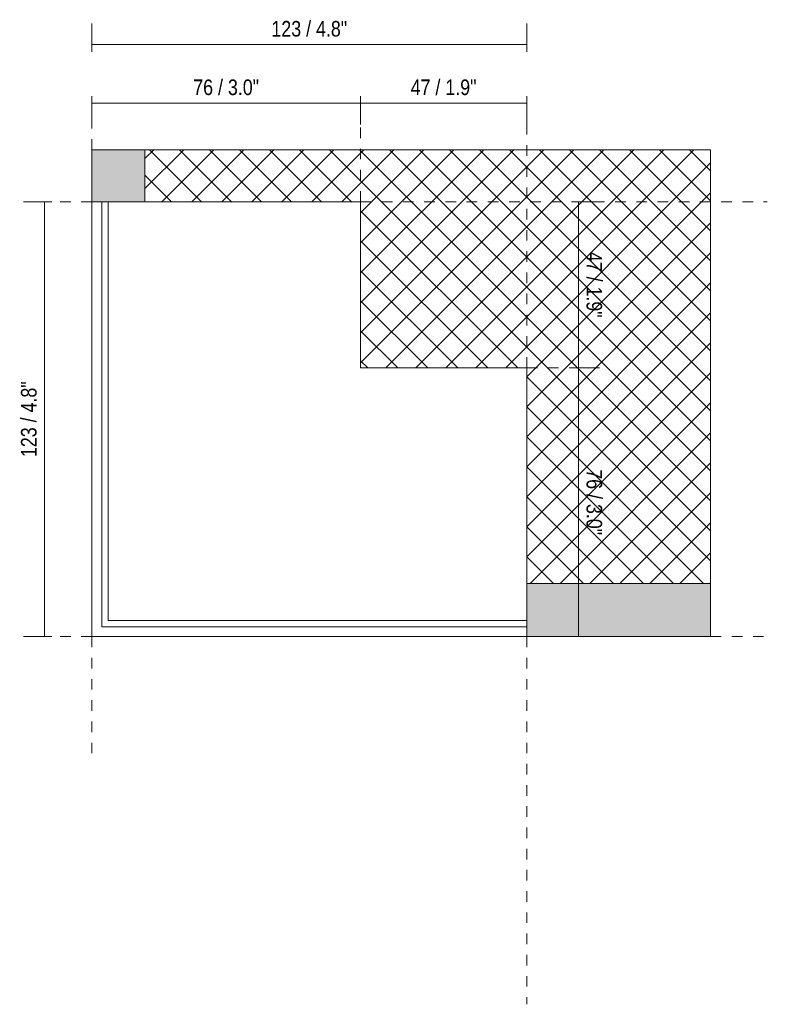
# Model space of a CAD drawing. Header units: millimetres. Extents: x -6612 to -5743, y 138 to 6687.
# Tile 2 of 6: x -5954 to -5743, y 138 to 416. Entities that reach past the tile are written whole.
import ezdxf

# ---------------------------------------------------------------- set-up
doc = ezdxf.new("R2010")
doc.units = ezdxf.units.MM
doc.linetypes.add('Dash', pattern=[6, 3, -3])
doc.layers.add('A-ANNO-DIMS', color=7, linetype='Dash', lineweight=9, true_color=0xd2d2d2)
for name, color, linetype, lineweight in [('A-ANNO-DIMS-2', 7, 'Continuous', 9), ('A-DETL-GENF', 7, 'Continuous', 9), ('E-LITE-EQPM', 7, 'Continuous', 20)]:
    doc.layers.add(name, color=color, linetype=linetype, lineweight=lineweight)
doc.styles.add('Arial Narrow', font='ARIALN.TTF', dxfattribs={"height": 4.4})
doc.dimstyles.new('FARO_-_2_2mm_Arial_Narrow_mm_Inch_Left', dxfattribs={"dimscale": 304.8, "dimtxt": 4.503096, "dimasz": 0, "dimexe": 0.019685, "dimexo": 0.0625, "dimgap": 0.003281, "dimtad": 1, "dimdec": 0, "dimzin": 0, "dimdsep": 46, "dimtxsty": 'Arial Narrow', "dimblk1": 'NONE', "dimblk2": 'NONE', "dimsah": 1, "dimcen": 0.09, "dimadec": 0, "dimazin": 0, "dimtfac": 1, "dimtdec": 4, "dimtix": 1, "dimtmove": 0, "dimatfit": 3, "dimfxl": 0.006562, "dimfxlon": 1, "dimtvp": 1, "dimtolj": 1, "dimtzin": 0, "dimarcsym": 2})
doc.dimstyles.new('FARO_-_2_2mm_Arial_Narrow_mm_Inch_Right', dxfattribs={"dimscale": 304.8, "dimtxt": 4.503096, "dimasz": 0, "dimexe": 0.019685, "dimexo": 0.0625, "dimgap": 0.003281, "dimtad": 1, "dimdec": 0, "dimzin": 0, "dimdsep": 46, "dimtxsty": 'Arial Narrow', "dimblk1": 'NONE', "dimblk2": 'NONE', "dimsah": 1, "dimcen": 0.09, "dimadec": 0, "dimazin": 0, "dimtfac": 1, "dimtdec": 4, "dimtix": 1, "dimtmove": 0, "dimatfit": 3, "dimfxl": 0.006562, "dimfxlon": 1, "dimtvp": 1, "dimtolj": 1, "dimtzin": 0, "dimarcsym": 2})

# ---------------------------------------------------------------- blocks, each defined once
blk = doc.blocks.new('5020221302 - 5020221302 NESO Accessory outer corner recessed-572479-Lateral_PDF')
at = {"layer": 'E-LITE-EQPM'}
for p, q in [((-3315.96, 365), (-3315.96, 242)), ((-3313.16, 365), (-3313.16, 244.8)), ((-3311.36, 246.6), (-3311.36, 365)), ((-3300.96, 365), (-3239.96, 365)), ((-3239.96, 365), (-3239.96, 318)), ((-3239.96, 318), (-3192.96, 318)), ((-3192.96, 318), (-3192.96, 257)), ((-3192.96, 246.6), (-3311.36, 246.6)), ((-3192.96, 244.8), (-3313.16, 244.8)), ((-3192.96, 242), (-3315.96, 242))]:
    blk.add_line(p, q, dxfattribs=at)
blk = doc.blocks.new('DIMBLOCK8-Lateral_PDF')
at = {"layer": 'A-ANNO-DIMS-2', "color": 251, "true_color": 0x5b5b5b}
for p, q in [((-5945.43, 365), (-5953.43, 365)), ((-5947.43, 365), (-5947.43, 242)), ((-5947.43, 365), (-5945.43, 365)), ((-5945.43, 242), (-5953.43, 242)), ((-5947.43, 242), (-5945.43, 242))]:
    blk.add_line(p, q, dxfattribs=at)
at = {"layer": 'A-ANNO-DIMS-2', "color": 0, "insert": (-5954.12, 292.78), "char_height": 4.4, "width": 25.732, "attachment_point": 1, "rotation": 90, "line_spacing_factor": 0.974696, "style": 'Arial Narrow'}
blk.add_mtext('123 / 4.8"', dxfattribs=at)
blk = doc.blocks.new('_None')
blk = doc.blocks.new('DIMBLOCK9-Lateral_PDF')
at = {"layer": 'A-ANNO-DIMS-2', "color": 251, "true_color": 0x5b5b5b}
for p, q in [((-5796.44, 365), (-5798.44, 365)), ((-5796.94, 365), (-5790.44, 365)), ((-5796.44, 365), (-5796.44, 318)), ((-5796.44, 318), (-5798.44, 318)), ((-5796.94, 318), (-5790.44, 318))]:
    blk.add_line(p, q, dxfattribs=at)
at = {"layer": 'A-ANNO-DIMS-2', "color": 0, "insert": (-5789.75, 350.83), "char_height": 4.4, "width": 22.3868, "attachment_point": 1, "rotation": 270, "line_spacing_factor": 0.974696, "style": 'Arial Narrow'}
blk.add_mtext('47 / 1.9"', dxfattribs=at)
blk = doc.blocks.new('DIMBLOCK10-Lateral_PDF')
at = {"layer": 'A-ANNO-DIMS-2', "color": 251, "true_color": 0x5b5b5b}
for p, q in [((-5796.44, 318), (-5798.44, 318)), ((-5796.94, 318), (-5790.44, 318)), ((-5796.44, 318), (-5796.44, 242)), ((-5794.44, 242), (-5802.44, 242)), ((-5796.44, 242), (-5794.44, 242))]:
    blk.add_line(p, q, dxfattribs=at)
at = {"layer": 'A-ANNO-DIMS-2', "color": 0, "insert": (-5789.75, 289.33), "char_height": 4.4, "width": 22.3868, "attachment_point": 1, "rotation": 270, "line_spacing_factor": 0.974696, "style": 'Arial Narrow'}
blk.add_mtext('76 / 3.0"', dxfattribs=at)
blk = doc.blocks.new('DIMBLOCK11-Lateral_PDF')
at = {"layer": 'A-ANNO-DIMS-2', "color": 251, "true_color": 0x5b5b5b}
for p, q in [((-5858.06, 392.88), (-5858.06, 394.88)), ((-5858.06, 393.38), (-5858.06, 386.88)), ((-5811.06, 392.88), (-5858.06, 392.88)), ((-5811.06, 392.88), (-5811.06, 394.88)), ((-5811.06, 393.38), (-5811.06, 386.88))]:
    blk.add_line(p, q, dxfattribs=at)
at = {"layer": 'A-ANNO-DIMS-2', "color": 0, "insert": (-5843.89, 399.57), "char_height": 4.4, "width": 22.3868, "attachment_point": 1, "line_spacing_factor": 0.974696, "style": 'Arial Narrow'}
blk.add_mtext('47 / 1.9"', dxfattribs=at)
blk = doc.blocks.new('DIMBLOCK12-Lateral_PDF')
at = {"layer": 'A-ANNO-DIMS-2', "color": 251, "true_color": 0x5b5b5b}
for p, q in [((-5934.06, 392.88), (-5934.06, 394.88)), ((-5934.06, 393.38), (-5934.06, 386.88)), ((-5858.06, 392.88), (-5934.06, 392.88)), ((-5858.06, 392.88), (-5858.06, 394.88)), ((-5858.06, 393.38), (-5858.06, 386.88))]:
    blk.add_line(p, q, dxfattribs=at)
at = {"layer": 'A-ANNO-DIMS-2', "color": 0, "insert": (-5905.39, 399.57), "char_height": 4.4, "width": 22.3868, "attachment_point": 1, "line_spacing_factor": 0.974696, "style": 'Arial Narrow'}
blk.add_mtext('76 / 3.0"', dxfattribs=at)
blk = doc.blocks.new('DIMBLOCK13-Lateral_PDF')
at = {"layer": 'A-ANNO-DIMS-2', "color": 251, "true_color": 0x5b5b5b}
for p, q in [((-5934.06, 407.43), (-5934.06, 415.43)), ((-5811.06, 407.43), (-5811.06, 415.43)), ((-5811.06, 409.43), (-5934.06, 409.43)), ((-5934.06, 409.43), (-5934.06, 407.43)), ((-5811.06, 409.43), (-5811.06, 407.43))]:
    blk.add_line(p, q, dxfattribs=at)
at = {"layer": 'A-ANNO-DIMS-2', "color": 0, "insert": (-5883.28, 416.12), "char_height": 4.4, "width": 25.732, "attachment_point": 1, "line_spacing_factor": 0.974696, "style": 'Arial Narrow'}
blk.add_mtext('123 / 4.8"', dxfattribs=at)

msp = doc.modelspace()

# ---------------------------------------------------------------- hatches: boundary and pattern name
at = {"layer": 'A-DETL-GENF', "true_color": 0xdfdfdf}
h = msp.add_hatch(color=254, dxfattribs=at)
h.paths.add_polyline_path([(-5811.06, 242), (-5759.06, 242), (-5759.06, 257), (-5811.06, 257), (-5811.06, 244.27)])
h.paths.add_polyline_path([(-5919.06, 365), (-5919.06, 379.7), (-5934.06, 379.7), (-5934.06, 365), (-5926.51, 365)])
at = {"layer": 'A-DETL-GENF', "true_color": 0xaaaaaa}
h = msp.add_hatch(dxfattribs=at)
h.set_pattern_fill('FP_2', color=253, style=0, pattern_type=2)
h.set_pattern_definition([(45, (-5645.607, 277.281), (-4.24264, 4.24264), []), (135, (-5645.607, 277.281), (-4.24264, -4.24264), [])])
h.paths.add_polyline_path([(-5759.06, 257), (-5759.06, 379.7), (-5919.06, 379.7), (-5919.06, 365), (-5858.06, 365), (-5858.06, 318), (-5811.06, 318), (-5811.06, 257), (-5799.48, 257)])

# ---------------------------------------------------------------- linework, layer by layer
at = {"layer": 'A-ANNO-DIMS'}
for p, q in [((-5934.06, 379.7), (-5934.06, 394)), ((-5858.06, 365), (-5858.06, 394)), ((-5811.06, 318), (-5811.06, 394)), ((-5934.06, 365), (-5947.06, 365)), ((-5858.06, 365), (-5743.01, 365)), ((-5811.06, 318), (-5796.06, 318)), ((-5934.06, 242), (-5947.06, 242)), ((-5934.06, 242), (-5934.06, 209)), ((-5811.06, 242), (-5811.06, 138)), ((-5759.06, 242), (-5743.01, 242))]:
    msp.add_line(p, q, dxfattribs=at)
at = {"layer": 'E-LITE-EQPM'}
for p, q in [((-5934.06, 379.7), (-5934.06, 365)), ((-5919.06, 379.7), (-5934.06, 379.7)), ((-5919.06, 365), (-5919.06, 379.7)), ((-5934.06, 365), (-5919.06, 365)), ((-5759.06, 257), (-5811.06, 257)), ((-5811.06, 257), (-5811.06, 242)), ((-5759.06, 242), (-5759.06, 257)), ((-5811.06, 242), (-5759.06, 242))]:
    msp.add_line(p, q, dxfattribs=at)
at = {"layer": 'E-LITE-EQPM', "color": 253, "true_color": 0xaaaaaa}
for p, q in [((-5759.06, 379.7), (-5919.06, 379.7)), ((-5919.06, 379.7), (-5919.06, 365)), ((-5759.06, 257), (-5759.06, 379.7)), ((-5919.06, 365), (-5858.06, 365)), ((-5858.06, 365), (-5858.06, 318)), ((-5858.06, 318), (-5811.06, 318)), ((-5811.06, 318), (-5811.06, 257)), ((-5811.06, 257), (-5759.06, 257))]:
    msp.add_line(p, q, dxfattribs=at)

# ---------------------------------------------------------------- block references
at = {"layer": 'E-LITE-EQPM'}
msp.add_blockref('5020221302 - 5020221302 NESO Accessory outer corner recessed-572479-Lateral_PDF', (-2618.1, 0), dxfattribs=at)

# ---------------------------------------------------------------- dimensions: what is measured, and where the dimension line sits
at = {"layer": 'A-ANNO-DIMS', "color": 251, "linetype": 'Continuous', "true_color": 0x5b5b5b}
for base, p1, p2, override, picture, middle in [((-5934.06, 409.43), (-5811.06, 407.43), (-5934.06, 407.43), {"dimpost": '<>', "dimfxl": 123}, 'DIMBLOCK13-Lateral_PDF', (-5872.56, 413.28)), ((-5934.06, 392.88), (-5858.06, 394.88), (-5934.06, 394.88), {"dimpost": '<>', "dimfxl": 76}, 'DIMBLOCK12-Lateral_PDF', (-5896.06, 396.73)), ((-5858.06, 392.88), (-5811.06, 394.88), (-5858.06, 394.88), {"dimpost": '<>', "dimfxl": 47}, 'DIMBLOCK11-Lateral_PDF', (-5834.56, 396.73))]:
    dim = msp.add_linear_dim(base=base, p1=p1, p2=p2, dimstyle='FARO_-_2_2mm_Arial_Narrow_mm_Inch_Left', override=override, dxfattribs=at)
    dim.commit()
    dim.dimension.update_dxf_attribs({"geometry": picture, "text_midpoint": middle})
for base, p1, p2, dimstyle, override, picture, middle in [((-5947.43, 242), (-5945.43, 365), (-5945.43, 242), 'FARO_-_2_2mm_Arial_Narrow_mm_Inch_Left', {"dimpost": '<>', "dimfxl": 123}, 'DIMBLOCK8-Lateral_PDF', (-5951.28, 303.5)), ((-5796.44, 318), (-5798.44, 365), (-5798.44, 318), 'FARO_-_2_2mm_Arial_Narrow_mm_Inch_Right', {"dimtad": 4, "dimpost": '<>', "dimfxl": 47}, 'DIMBLOCK9-Lateral_PDF', (-5792.59, 341.5)), ((-5796.44, 242), (-5798.44, 318), (-5794.44, 242), 'FARO_-_2_2mm_Arial_Narrow_mm_Inch_Right', {"dimtad": 4, "dimpost": '<>', "dimfxl": 76.10519}, 'DIMBLOCK10-Lateral_PDF', (-5792.59, 280))]:
    dim = msp.add_linear_dim(base=base, p1=p1, p2=p2, angle=90, dimstyle=dimstyle, override=override, dxfattribs=at)
    dim.commit()
    dim.dimension.update_dxf_attribs({"geometry": picture, "text_midpoint": middle})

doc.saveas('drawing.dxf')
